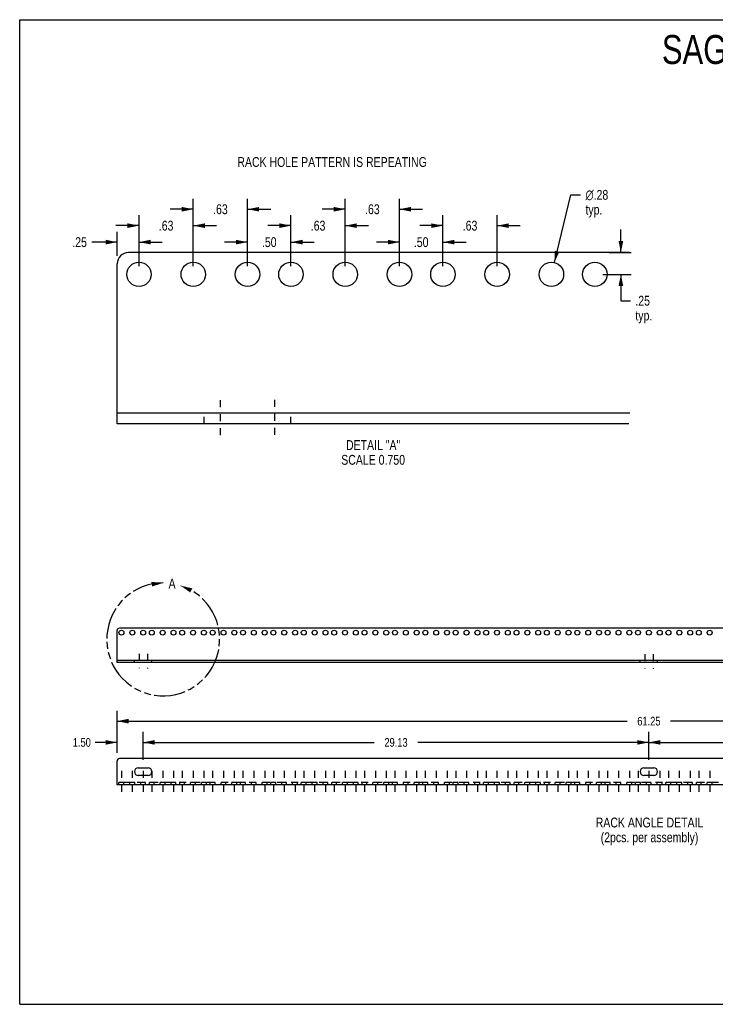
# Model space of a CAD drawing. Header units: inches. Extents: x 0 to 73.3, y 0 to 56.7.
# Tile 1 of 2: x 0 to 40.1, y 0 to 56.7. Entities that reach past the tile are written whole.
import ezdxf

# ---------------------------------------------------------------- set-up
doc = ezdxf.new("R2010")
doc.units = ezdxf.units.IN
doc.header["$LTSCALE"] = 4.033333
doc.header["$MEASUREMENT"] = 0
for name, pattern in [('DASHED', [0.2, 0.1, -0.1]), ('HIDDEN', [0.2, 0.1, -0.1]), ('PHANTOM', [0.8, 0.45, -0.05, 0.1, -0.05, 0.1, -0.05])]:
    doc.linetypes.add(name, pattern=pattern)
doc.layers.get('0').update_dxf_attribs({"linetype": 'CONTINUOUS'})
for name, color, linetype in [('02___PRT_ALL_AXES', 7, 'CONTINUOUS'), ('DEFAULT_2', 8, 'HIDDEN'), ('DEFAULT_3', 7, 'PHANTOM')]:
    doc.layers.add(name, color=color, linetype=linetype)
doc.styles.get("Standard").update_dxf_attribs({"font": 'txt', "width": 0.8})
doc.styles.add('TEXTSTYLE_1', font='gdt', dxfattribs={"width": 0.8})
doc.dimstyles.new('DIMSTYLE_2', dxfattribs={"dimtxt": 0.5, "dimasz": 0.666667, "dimexe": 0.09, "dimexo": 0.07, "dimgap": 0.0375, "dimtad": 0, "dimtih": 1, "dimtoh": 1, "dimzin": 4, "dimdsep": 46, "dimtxsty": 'Standard', "dimblk": '_FILLED', "dimblk1": '_FILLED', "dimblk2": '_FILLED', "dimcen": 0.09, "dimadec": 0, "dimazin": 0, "dimtfac": 1, "dimtofl": 0, "dimtmove": 0, "dimatfit": 3, "dimldrblk": '_FILLED', "dimfxl": 0, "dimtolj": 1, "dimtzin": 4, "dimarcsym": 0})
doc.dimstyles.new('DIMSTYLE_3', dxfattribs={"dimtxt": 0.566667, "dimasz": 0.666667, "dimexe": 0.09, "dimexo": 0.07, "dimgap": 0.0425, "dimtad": 0, "dimtih": 1, "dimtoh": 1, "dimlfac": 0.2, "dimzin": 4, "dimdsep": 46, "dimtxsty": 'Standard', "dimblk": '_FILLED', "dimblk1": '_FILLED', "dimblk2": '_FILLED', "dimcen": 0.09, "dimadec": 0, "dimazin": 0, "dimtfac": 1, "dimtofl": 0, "dimtmove": 0, "dimatfit": 3, "dimldrblk": '_FILLED', "dimfxl": 0, "dimtolj": 1, "dimtzin": 4, "dimarcsym": 0})
doc.dimstyles.new('DIMSTYLE_4', dxfattribs={"dimtxt": 0.566667, "dimasz": 0.666667, "dimexe": 0.09, "dimexo": 0.07, "dimgap": 0.09, "dimtad": 0, "dimtih": 1, "dimtoh": 1, "dimlfac": 0.2, "dimzin": 4, "dimdsep": 46, "dimtxsty": 'Standard', "dimblk": '_FILLED', "dimblk1": '_FILLED', "dimblk2": '_FILLED', "dimcen": 0.09, "dimadec": 0, "dimazin": 0, "dimtfac": 1, "dimtofl": 0, "dimtmove": 0, "dimatfit": 3, "dimldrblk": '_FILLED', "dimfxl": 0, "dimtolj": 1, "dimtzin": 4, "dimarcsym": 0})

# ---------------------------------------------------------------- blocks, each defined once
blk = doc.blocks.new('_FILLED')
at = {"color": 0, "linetype": 'ByBlock'}
blk.add_solid([(0, 0), (-1, 0.2), (-1, -0.2)], dxfattribs=at)
blk = doc.blocks.new('*D4')
at = {"color": 2, "linetype": 'Continuous'}
for p, q in [((36.235, 14.074), (36.235, 15.673)), ((65.36, 14.074), (65.36, 15.673)), ((36.235, 15.073), (49.547, 15.073)), ((65.36, 15.073), (52.047, 15.073))]:
    blk.add_line(p, q, dxfattribs=at)
at = {"color": 2, "linetype": 'Continuous', "xscale": 0.6666666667, "yscale": 0.6666666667, "zscale": 0.6666666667, "rotation": 180}
blk.add_blockref('_FILLED', (36.235, 15.073), dxfattribs=at)
at = {"color": 2, "linetype": 'Continuous', "xscale": 0.6666666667, "yscale": 0.6666666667, "zscale": 0.6666666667}
blk.add_blockref('_FILLED', (65.36, 15.073), dxfattribs=at)
at = {"color": 2, "linetype": 'Continuous', "insert": (50.797, 15.323), "char_height": 0.5, "width": 2, "attachment_point": 2, "line_spacing_factor": 0.9}
blk.add_mtext('29.13', dxfattribs=at)
blk = doc.blocks.new('*D5')
at = {"color": 2, "linetype": 'Continuous'}
for p, q in [((7.11, 14.074), (7.11, 15.673)), ((36.235, 14.074), (36.235, 15.673)), ((7.11, 15.073), (20.422, 15.073)), ((36.235, 15.073), (22.922, 15.073))]:
    blk.add_line(p, q, dxfattribs=at)
at = {"color": 2, "linetype": 'Continuous', "xscale": 0.6666666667, "yscale": 0.6666666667, "zscale": 0.6666666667, "rotation": 180}
blk.add_blockref('_FILLED', (7.11, 15.073), dxfattribs=at)
at = {"color": 2, "linetype": 'Continuous', "xscale": 0.6666666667, "yscale": 0.6666666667, "zscale": 0.6666666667}
blk.add_blockref('_FILLED', (36.235, 15.073), dxfattribs=at)
at = {"color": 2, "linetype": 'Continuous', "insert": (21.672, 15.323), "char_height": 0.5, "width": 2, "attachment_point": 2, "line_spacing_factor": 0.9}
blk.add_mtext('29.13', dxfattribs=at)
blk = doc.blocks.new('*D6')
at = {"color": 2, "linetype": 'Continuous'}
for p, q in [((5.61, 14.476), (5.61, 15.673)), ((7.11, 14.074), (7.11, 15.673)), ((5.61, 15.073), (4.348, 15.073)), ((7.11, 15.073), (8.443, 15.073))]:
    blk.add_line(p, q, dxfattribs=at)
at = {"color": 2, "linetype": 'Continuous', "xscale": 0.6666666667, "yscale": 0.6666666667, "zscale": 0.6666666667}
blk.add_blockref('_FILLED', (5.61, 15.073), dxfattribs=at)
at = {"color": 2, "linetype": 'Continuous', "xscale": 0.6666666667, "yscale": 0.6666666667, "zscale": 0.6666666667, "rotation": 180}
blk.add_blockref('_FILLED', (7.11, 15.073), dxfattribs=at)
at = {"color": 2, "linetype": 'Continuous', "insert": (4.098, 15.323), "char_height": 0.5, "width": 1.6, "attachment_point": 3, "line_spacing_factor": 0.9}
blk.add_mtext('1.50', dxfattribs=at)
blk = doc.blocks.new('*D7')
at = {"color": 2, "linetype": 'Continuous'}
for p, q in [((5.61, 14.476), (5.61, 16.896)), ((66.86, 14.476), (66.86, 16.896)), ((5.61, 16.296), (34.985, 16.296)), ((66.86, 16.296), (37.485, 16.296))]:
    blk.add_line(p, q, dxfattribs=at)
at = {"color": 2, "linetype": 'Continuous', "xscale": 0.6666666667, "yscale": 0.6666666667, "zscale": 0.6666666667, "rotation": 180}
blk.add_blockref('_FILLED', (5.61, 16.296), dxfattribs=at)
at = {"color": 2, "linetype": 'Continuous', "xscale": 0.6666666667, "yscale": 0.6666666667, "zscale": 0.6666666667}
blk.add_blockref('_FILLED', (66.86, 16.296), dxfattribs=at)
at = {"color": 2, "linetype": 'Continuous', "insert": (36.235, 16.546), "char_height": 0.5, "width": 2, "attachment_point": 2, "line_spacing_factor": 0.9}
blk.add_mtext('61.25', dxfattribs=at)
blk = doc.blocks.new('*D8')
at = {"color": 2, "linetype": 'Continuous'}
for p, q in [((5.622, 43.078), (5.622, 44.465)), ((6.872, 42.478), (6.872, 44.465)), ((5.622, 43.865), (4.155, 43.865)), ((6.872, 43.865), (8.206, 43.865))]:
    blk.add_line(p, q, dxfattribs=at)
at = {"color": 2, "linetype": 'Continuous', "xscale": 0.6666666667, "yscale": 0.6666666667, "zscale": 0.6666666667}
blk.add_blockref('_FILLED', (5.622, 43.865), dxfattribs=at)
at = {"color": 2, "linetype": 'Continuous', "xscale": 0.6666666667, "yscale": 0.6666666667, "zscale": 0.6666666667, "rotation": 180}
blk.add_blockref('_FILLED', (6.872, 43.865), dxfattribs=at)
at = {"color": 2, "linetype": 'Continuous', "insert": (3.872, 44.148), "char_height": 0.5667, "width": 1.36, "attachment_point": 3, "line_spacing_factor": 0.9}
blk.add_mtext('.25', dxfattribs=at)
blk = doc.blocks.new('*D9')
at = {"color": 2, "linetype": 'Continuous'}
for p, q in [((6.872, 42.478), (6.872, 45.413)), ((9.997, 42.478), (9.997, 45.413)), ((6.872, 44.813), (5.539, 44.813)), ((9.997, 44.813), (11.331, 44.813))]:
    blk.add_line(p, q, dxfattribs=at)
at = {"color": 2, "linetype": 'Continuous', "xscale": 0.6666666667, "yscale": 0.6666666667, "zscale": 0.6666666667}
blk.add_blockref('_FILLED', (6.872, 44.813), dxfattribs=at)
at = {"color": 2, "linetype": 'Continuous', "xscale": 0.6666666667, "yscale": 0.6666666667, "zscale": 0.6666666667, "rotation": 180}
blk.add_blockref('_FILLED', (9.997, 44.813), dxfattribs=at)
at = {"color": 2, "linetype": 'Continuous', "insert": (8.435, 45.097), "char_height": 0.5667, "width": 1.36, "attachment_point": 2, "line_spacing_factor": 0.9}
blk.add_mtext('.63', dxfattribs=at)
blk = doc.blocks.new('*D10')
at = {"color": 2, "linetype": 'Continuous'}
for p, q in [((9.997, 42.478), (9.997, 46.358)), ((13.122, 42.478), (13.122, 46.358)), ((9.997, 45.758), (8.664, 45.758)), ((13.122, 45.758), (14.456, 45.758))]:
    blk.add_line(p, q, dxfattribs=at)
at = {"color": 2, "linetype": 'Continuous', "xscale": 0.6666666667, "yscale": 0.6666666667, "zscale": 0.6666666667}
blk.add_blockref('_FILLED', (9.997, 45.758), dxfattribs=at)
at = {"color": 2, "linetype": 'Continuous', "xscale": 0.6666666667, "yscale": 0.6666666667, "zscale": 0.6666666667, "rotation": 180}
blk.add_blockref('_FILLED', (13.122, 45.758), dxfattribs=at)
at = {"color": 2, "linetype": 'Continuous', "insert": (11.56, 46.041), "char_height": 0.5667, "width": 1.36, "attachment_point": 2, "line_spacing_factor": 0.9}
blk.add_mtext('.63', dxfattribs=at)
blk = doc.blocks.new('*D11')
at = {"color": 2, "linetype": 'Continuous'}
for p, q in [((13.122, 42.478), (13.122, 44.465)), ((15.622, 42.478), (15.622, 44.465)), ((13.122, 43.865), (11.789, 43.865)), ((15.622, 43.865), (16.956, 43.865))]:
    blk.add_line(p, q, dxfattribs=at)
at = {"color": 2, "linetype": 'Continuous', "xscale": 0.6666666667, "yscale": 0.6666666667, "zscale": 0.6666666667}
blk.add_blockref('_FILLED', (13.122, 43.865), dxfattribs=at)
at = {"color": 2, "linetype": 'Continuous', "xscale": 0.6666666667, "yscale": 0.6666666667, "zscale": 0.6666666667, "rotation": 180}
blk.add_blockref('_FILLED', (15.622, 43.865), dxfattribs=at)
at = {"color": 2, "linetype": 'Continuous', "insert": (14.372, 44.148), "char_height": 0.5667, "width": 1.36, "attachment_point": 2, "line_spacing_factor": 0.9}
blk.add_mtext('.50', dxfattribs=at)
blk = doc.blocks.new('*D12')
at = {"color": 2, "linetype": 'Continuous'}
for p, q in [((15.622, 42.478), (15.622, 45.413)), ((18.747, 42.478), (18.747, 45.413)), ((15.622, 44.813), (14.289, 44.813)), ((18.747, 44.813), (20.081, 44.813))]:
    blk.add_line(p, q, dxfattribs=at)
at = {"color": 2, "linetype": 'Continuous', "xscale": 0.6666666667, "yscale": 0.6666666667, "zscale": 0.6666666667}
blk.add_blockref('_FILLED', (15.622, 44.813), dxfattribs=at)
at = {"color": 2, "linetype": 'Continuous', "xscale": 0.6666666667, "yscale": 0.6666666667, "zscale": 0.6666666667, "rotation": 180}
blk.add_blockref('_FILLED', (18.747, 44.813), dxfattribs=at)
at = {"color": 2, "linetype": 'Continuous', "insert": (17.185, 45.097), "char_height": 0.5667, "width": 1.36, "attachment_point": 2, "line_spacing_factor": 0.9}
blk.add_mtext('.63', dxfattribs=at)
blk = doc.blocks.new('*D13')
at = {"color": 2, "linetype": 'Continuous'}
for p, q in [((18.747, 42.478), (18.747, 46.358)), ((21.872, 42.478), (21.872, 46.358)), ((18.747, 45.758), (17.414, 45.758)), ((21.872, 45.758), (23.206, 45.758))]:
    blk.add_line(p, q, dxfattribs=at)
at = {"color": 2, "linetype": 'Continuous', "xscale": 0.6666666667, "yscale": 0.6666666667, "zscale": 0.6666666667}
blk.add_blockref('_FILLED', (18.747, 45.758), dxfattribs=at)
at = {"color": 2, "linetype": 'Continuous', "xscale": 0.6666666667, "yscale": 0.6666666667, "zscale": 0.6666666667, "rotation": 180}
blk.add_blockref('_FILLED', (21.872, 45.758), dxfattribs=at)
at = {"color": 2, "linetype": 'Continuous', "insert": (20.31, 46.041), "char_height": 0.5667, "width": 1.36, "attachment_point": 2, "line_spacing_factor": 0.9}
blk.add_mtext('.63', dxfattribs=at)
blk = doc.blocks.new('*D14')
at = {"color": 2, "linetype": 'Continuous'}
for p, q in [((21.872, 42.478), (21.872, 44.465)), ((24.372, 42.478), (24.372, 44.465)), ((21.872, 43.865), (20.539, 43.865)), ((24.372, 43.865), (25.706, 43.865))]:
    blk.add_line(p, q, dxfattribs=at)
at = {"color": 2, "linetype": 'Continuous', "xscale": 0.6666666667, "yscale": 0.6666666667, "zscale": 0.6666666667}
blk.add_blockref('_FILLED', (21.872, 43.865), dxfattribs=at)
at = {"color": 2, "linetype": 'Continuous', "xscale": 0.6666666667, "yscale": 0.6666666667, "zscale": 0.6666666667, "rotation": 180}
blk.add_blockref('_FILLED', (24.372, 43.865), dxfattribs=at)
at = {"color": 2, "linetype": 'Continuous', "insert": (23.122, 44.148), "char_height": 0.5667, "width": 1.36, "attachment_point": 2, "line_spacing_factor": 0.9}
blk.add_mtext('.50', dxfattribs=at)
blk = doc.blocks.new('*D15')
at = {"color": 2, "linetype": 'Continuous'}
for p, q in [((24.372, 42.478), (24.372, 45.413)), ((27.497, 42.478), (27.497, 45.413)), ((24.372, 44.813), (23.039, 44.813)), ((27.497, 44.813), (28.831, 44.813))]:
    blk.add_line(p, q, dxfattribs=at)
at = {"color": 2, "linetype": 'Continuous', "xscale": 0.6666666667, "yscale": 0.6666666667, "zscale": 0.6666666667}
blk.add_blockref('_FILLED', (24.372, 44.813), dxfattribs=at)
at = {"color": 2, "linetype": 'Continuous', "xscale": 0.6666666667, "yscale": 0.6666666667, "zscale": 0.6666666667, "rotation": 180}
blk.add_blockref('_FILLED', (27.497, 44.813), dxfattribs=at)
at = {"color": 2, "linetype": 'Continuous', "insert": (25.935, 45.097), "char_height": 0.5667, "width": 1.36, "attachment_point": 2, "line_spacing_factor": 0.9}
blk.add_mtext('.63', dxfattribs=at)
blk = doc.blocks.new('*D16')
at = {"color": 2, "linetype": 'Continuous'}
for p, q in [((34.622, 43.261), (34.622, 44.594)), ((33.945, 43.261), (35.222, 43.261)), ((33.589, 42.011), (35.222, 42.011)), ((34.622, 42.011), (34.622, 40.493)), ((34.622, 40.493), (35.172, 40.493))]:
    blk.add_line(p, q, dxfattribs=at)
at = {"color": 2, "linetype": 'Continuous', "xscale": 0.6666666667, "yscale": 0.6666666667, "zscale": 0.6666666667}
for p, rotation in [((34.622, 43.261), 270), ((34.622, 42.011), 90)]:
    blk.add_blockref('_FILLED', p, dxfattribs=dict(at, rotation=rotation))
at = {"color": 2, "linetype": 'Continuous', "insert": (35.455, 40.776), "char_height": 0.5667, "width": 1.81333, "attachment_point": 1, "line_spacing_factor": 0.9}
blk.add_mtext('.25\\Ptyp.', dxfattribs=at)
blk = doc.blocks.new('*D17')
at = {"color": 2, "linetype": 'Continuous'}
for p, q in [((30.79, 42.693), (31.749, 46.585)), ((31.749, 46.585), (32.299, 46.585))]:
    blk.add_line(p, q, dxfattribs=at)
at = {"color": 2, "linetype": 'Continuous', "xscale": 0.6666666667, "yscale": 0.6666666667, "zscale": 0.6666666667, "rotation": 256.1674673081}
blk.add_blockref('_FILLED', (30.79, 42.693), dxfattribs=at)
at = {"color": 2, "linetype": 'Continuous', "insert": (32.582, 46.869), "char_height": 0.56667, "width": 2.11556, "attachment_point": 1, "line_spacing_factor": 0.9, "style": 'TEXTSTYLE_1'}
blk.add_mtext('{\\Fgdt;n}\\Ftxt;.28\\Ptyp.', dxfattribs=at)

msp = doc.modelspace()

# ---------------------------------------------------------------- linework, layer by layer
at = {"color": 7, "linetype": 'Continuous'}
for p, q in [((0, 0), (0, 56.667)), ((0, 56.667), (73.333, 56.667)), ((35.11, 43.261), (6.272, 43.261)), ((5.622, 33.416), (5.622, 42.611)), ((5.622, 34.041), (35.129, 34.041)), ((66.735, 21.642), (5.74, 21.642)), ((5.61, 19.673), (5.61, 21.512)), ((5.61, 19.798), (66.86, 19.798)), ((0, 0), (73.333, 0))]:
    msp.add_line(p, q, dxfattribs=at)
at = {"color": 2, "linetype": 'DASHED'}
for p, q in [((11.547, 34.774), (11.547, 32.748)), ((14.677, 34.789), (14.677, 32.763)), ((6.877, 20.174), (6.877, 19.345)), ((7.356, 20.165), (7.356, 19.335)), ((36.004, 20.152), (36.004, 19.323)), ((36.483, 20.143), (36.483, 19.314))]:
    msp.add_line(p, q, dxfattribs=at)
at = {"color": 3, "linetype": 'Continuous'}
for p, q in [((35.081, 33.416), (5.622, 33.416)), ((66.86, 19.673), (5.61, 19.673)), ((5.61, 12.639), (5.61, 14.009)), ((66.73, 14.139), (5.74, 14.139)), ((66.86, 12.639), (5.61, 12.639))]:
    msp.add_line(p, q, dxfattribs=at)
at = {"color": 7, "linetype": 'Continuous'}
for centre, radius in [((6.272, 42.611), 0.65), ((5.74, 21.512), 0.13)]:
    msp.add_arc(centre, radius, 90, 180, dxfattribs=at)
at = {"color": 3, "linetype": 'Continuous'}
msp.add_arc((5.74, 14.009), 0.13, 90, 180, dxfattribs=at)
at = {"layer": '02___PRT_ALL_AXES', "color": 8, "linetype": 'HIDDEN'}
for p, q in [((10.622, 33.416), (10.622, 34.041)), ((10.622, 34.041), (15.622, 34.041)), ((15.622, 33.416), (15.622, 34.041)), ((15.622, 33.416), (10.622, 33.416)), ((6.61, 19.673), (6.61, 19.798)), ((6.61, 19.798), (7.61, 19.798)), ((7.61, 19.673), (6.61, 19.673)), ((7.61, 19.673), (7.61, 19.798)), ((35.735, 19.673), (35.735, 19.798)), ((35.735, 19.798), (36.735, 19.798)), ((36.735, 19.673), (35.735, 19.673)), ((36.735, 19.673), (36.735, 19.798)), ((5.719, 12.639), (5.719, 12.764)), ((6, 12.764), (5.719, 12.764)), ((6, 12.639), (5.719, 12.639)), ((6, 12.639), (6, 12.764)), ((6.344, 12.639), (6.344, 12.764)), ((6.625, 12.764), (6.344, 12.764)), ((6.625, 12.639), (6.344, 12.639)), ((6.625, 12.639), (6.625, 12.764)), ((6.969, 12.639), (6.969, 12.764)), ((7.25, 12.764), (6.969, 12.764)), ((7.25, 12.639), (6.969, 12.639)), ((7.25, 12.639), (7.25, 12.764)), ((7.469, 12.639), (7.469, 12.764)), ((7.75, 12.764), (7.469, 12.764)), ((7.75, 12.639), (7.469, 12.639)), ((7.75, 12.639), (7.75, 12.764)), ((8.094, 12.639), (8.094, 12.764)), ((8.375, 12.764), (8.094, 12.764)), ((8.375, 12.639), (8.094, 12.639)), ((8.375, 12.639), (8.375, 12.764)), ((8.719, 12.639), (8.719, 12.764)), ((9, 12.764), (8.719, 12.764)), ((9, 12.639), (8.719, 12.639)), ((9, 12.639), (9, 12.764)), ((9.219, 12.639), (9.219, 12.764)), ((9.5, 12.764), (9.219, 12.764)), ((9.5, 12.639), (9.219, 12.639)), ((9.5, 12.639), (9.5, 12.764)), ((9.844, 12.639), (9.844, 12.764)), ((10.125, 12.764), (9.844, 12.764)), ((10.125, 12.639), (9.844, 12.639)), ((10.125, 12.639), (10.125, 12.764)), ((10.469, 12.639), (10.469, 12.764)), ((10.75, 12.764), (10.469, 12.764)), ((10.75, 12.639), (10.469, 12.639)), ((10.75, 12.639), (10.75, 12.764)), ((10.969, 12.639), (10.969, 12.764)), ((11.25, 12.764), (10.969, 12.764)), ((11.25, 12.639), (10.969, 12.639)), ((11.25, 12.639), (11.25, 12.764)), ((11.594, 12.639), (11.594, 12.764)), ((11.875, 12.764), (11.594, 12.764)), ((11.875, 12.639), (11.594, 12.639)), ((11.875, 12.639), (11.875, 12.764)), ((12.219, 12.639), (12.219, 12.764)), ((12.5, 12.764), (12.219, 12.764)), ((12.5, 12.639), (12.219, 12.639)), ((12.5, 12.639), (12.5, 12.764)), ((12.719, 12.639), (12.719, 12.764)), ((13, 12.764), (12.719, 12.764)), ((13, 12.639), (12.719, 12.639)), ((13, 12.639), (13, 12.764)), ((13.344, 12.639), (13.344, 12.764)), ((13.625, 12.764), (13.344, 12.764)), ((13.625, 12.639), (13.344, 12.639)), ((13.625, 12.639), (13.625, 12.764)), ((13.969, 12.639), (13.969, 12.764)), ((14.25, 12.764), (13.969, 12.764)), ((14.25, 12.639), (13.969, 12.639)), ((14.25, 12.639), (14.25, 12.764)), ((14.469, 12.639), (14.469, 12.764)), ((14.75, 12.764), (14.469, 12.764)), ((14.75, 12.639), (14.469, 12.639)), ((14.75, 12.639), (14.75, 12.764)), ((15.094, 12.639), (15.094, 12.764)), ((15.375, 12.764), (15.094, 12.764)), ((15.375, 12.639), (15.094, 12.639)), ((15.375, 12.639), (15.375, 12.764)), ((15.719, 12.639), (15.719, 12.764)), ((16, 12.764), (15.719, 12.764)), ((16, 12.639), (15.719, 12.639)), ((16, 12.639), (16, 12.764)), ((16.219, 12.639), (16.219, 12.764)), ((16.5, 12.764), (16.219, 12.764)), ((16.5, 12.639), (16.219, 12.639)), ((16.5, 12.639), (16.5, 12.764)), ((16.844, 12.639), (16.844, 12.764)), ((17.125, 12.764), (16.844, 12.764)), ((17.125, 12.639), (16.844, 12.639)), ((17.125, 12.639), (17.125, 12.764)), ((17.469, 12.639), (17.469, 12.764)), ((17.75, 12.764), (17.469, 12.764)), ((17.75, 12.639), (17.469, 12.639)), ((17.75, 12.639), (17.75, 12.764)), ((17.969, 12.639), (17.969, 12.764)), ((18.25, 12.764), (17.969, 12.764)), ((18.25, 12.639), (17.969, 12.639)), ((18.25, 12.639), (18.25, 12.764)), ((18.594, 12.639), (18.594, 12.764)), ((18.875, 12.764), (18.594, 12.764)), ((18.875, 12.639), (18.594, 12.639)), ((18.875, 12.639), (18.875, 12.764)), ((19.219, 12.639), (19.219, 12.764)), ((19.5, 12.764), (19.219, 12.764)), ((19.5, 12.639), (19.219, 12.639)), ((19.5, 12.639), (19.5, 12.764)), ((19.719, 12.639), (19.719, 12.764)), ((20, 12.764), (19.719, 12.764)), ((20, 12.639), (19.719, 12.639)), ((20, 12.639), (20, 12.764)), ((20.344, 12.639), (20.344, 12.764)), ((20.625, 12.764), (20.344, 12.764)), ((20.625, 12.639), (20.344, 12.639)), ((20.625, 12.639), (20.625, 12.764)), ((20.969, 12.639), (20.969, 12.764)), ((21.25, 12.764), (20.969, 12.764)), ((21.25, 12.639), (20.969, 12.639)), ((21.25, 12.639), (21.25, 12.764)), ((21.469, 12.639), (21.469, 12.764)), ((21.75, 12.764), (21.469, 12.764)), ((21.75, 12.639), (21.469, 12.639)), ((21.75, 12.639), (21.75, 12.764)), ((22.094, 12.639), (22.094, 12.764)), ((22.375, 12.764), (22.094, 12.764)), ((22.375, 12.639), (22.094, 12.639)), ((22.375, 12.639), (22.375, 12.764)), ((22.719, 12.639), (22.719, 12.764)), ((23, 12.764), (22.719, 12.764)), ((23, 12.639), (22.719, 12.639)), ((23, 12.639), (23, 12.764)), ((23.219, 12.639), (23.219, 12.764)), ((23.5, 12.764), (23.219, 12.764)), ((23.5, 12.639), (23.219, 12.639)), ((23.5, 12.639), (23.5, 12.764)), ((23.844, 12.639), (23.844, 12.764)), ((24.125, 12.764), (23.844, 12.764)), ((24.125, 12.639), (23.844, 12.639)), ((24.125, 12.639), (24.125, 12.764)), ((24.469, 12.639), (24.469, 12.764)), ((24.75, 12.764), (24.469, 12.764)), ((24.75, 12.639), (24.469, 12.639)), ((24.75, 12.639), (24.75, 12.764)), ((24.969, 12.639), (24.969, 12.764)), ((25.25, 12.764), (24.969, 12.764)), ((25.25, 12.639), (24.969, 12.639)), ((25.25, 12.639), (25.25, 12.764)), ((25.594, 12.639), (25.594, 12.764)), ((25.875, 12.764), (25.594, 12.764)), ((25.875, 12.639), (25.594, 12.639)), ((25.875, 12.639), (25.875, 12.764)), ((26.219, 12.639), (26.219, 12.764)), ((26.5, 12.764), (26.219, 12.764)), ((26.5, 12.639), (26.219, 12.639)), ((26.5, 12.639), (26.5, 12.764)), ((26.719, 12.639), (26.719, 12.764)), ((27, 12.764), (26.719, 12.764)), ((27, 12.639), (26.719, 12.639)), ((27, 12.639), (27, 12.764)), ((27.344, 12.639), (27.344, 12.764)), ((27.625, 12.764), (27.344, 12.764)), ((27.625, 12.639), (27.344, 12.639)), ((27.625, 12.639), (27.625, 12.764)), ((27.969, 12.639), (27.969, 12.764)), ((28.25, 12.764), (27.969, 12.764)), ((28.25, 12.639), (27.969, 12.639)), ((28.25, 12.639), (28.25, 12.764)), ((28.469, 12.639), (28.469, 12.764)), ((28.75, 12.764), (28.469, 12.764)), ((28.75, 12.639), (28.469, 12.639)), ((28.75, 12.639), (28.75, 12.764)), ((29.094, 12.639), (29.094, 12.764)), ((29.375, 12.764), (29.094, 12.764)), ((29.375, 12.639), (29.094, 12.639)), ((29.375, 12.639), (29.375, 12.764)), ((29.719, 12.639), (29.719, 12.764)), ((30, 12.764), (29.719, 12.764)), ((30, 12.639), (29.719, 12.639)), ((30, 12.639), (30, 12.764)), ((30.219, 12.639), (30.219, 12.764)), ((30.5, 12.764), (30.219, 12.764)), ((30.5, 12.639), (30.219, 12.639)), ((30.5, 12.639), (30.5, 12.764)), ((30.844, 12.639), (30.844, 12.764)), ((31.125, 12.764), (30.844, 12.764)), ((31.125, 12.639), (30.844, 12.639)), ((31.125, 12.639), (31.125, 12.764)), ((31.469, 12.639), (31.469, 12.764)), ((31.75, 12.764), (31.469, 12.764)), ((31.75, 12.639), (31.469, 12.639)), ((31.75, 12.639), (31.75, 12.764)), ((31.969, 12.639), (31.969, 12.764)), ((32.25, 12.764), (31.969, 12.764)), ((32.25, 12.639), (31.969, 12.639)), ((32.25, 12.639), (32.25, 12.764)), ((32.594, 12.639), (32.594, 12.764)), ((32.875, 12.764), (32.594, 12.764)), ((32.875, 12.639), (32.594, 12.639)), ((32.875, 12.639), (32.875, 12.764)), ((33.219, 12.639), (33.219, 12.764)), ((33.5, 12.764), (33.219, 12.764)), ((33.5, 12.639), (33.219, 12.639)), ((33.5, 12.639), (33.5, 12.764)), ((33.719, 12.639), (33.719, 12.764)), ((34, 12.764), (33.719, 12.764)), ((34, 12.639), (33.719, 12.639)), ((34, 12.639), (34, 12.764)), ((34.344, 12.639), (34.344, 12.764)), ((34.625, 12.764), (34.344, 12.764)), ((34.625, 12.639), (34.344, 12.639)), ((34.625, 12.639), (34.625, 12.764)), ((34.969, 12.639), (34.969, 12.764)), ((35.25, 12.764), (34.969, 12.764)), ((35.25, 12.639), (34.969, 12.639)), ((35.25, 12.639), (35.25, 12.764)), ((35.469, 12.639), (35.469, 12.764)), ((35.75, 12.764), (35.469, 12.764)), ((35.75, 12.639), (35.469, 12.639)), ((35.75, 12.639), (35.75, 12.764)), ((36.094, 12.639), (36.094, 12.764)), ((36.375, 12.764), (36.094, 12.764)), ((36.375, 12.639), (36.094, 12.639)), ((36.375, 12.639), (36.375, 12.764)), ((37, 12.764), (36.719, 12.764)), ((36.719, 12.639), (36.719, 12.764)), ((37, 12.639), (36.719, 12.639)), ((37, 12.639), (37, 12.764)), ((37.5, 12.764), (37.219, 12.764)), ((37.219, 12.639), (37.219, 12.764)), ((37.5, 12.639), (37.219, 12.639)), ((37.5, 12.639), (37.5, 12.764)), ((38.125, 12.764), (37.844, 12.764)), ((37.844, 12.639), (37.844, 12.764)), ((38.125, 12.639), (37.844, 12.639)), ((38.125, 12.639), (38.125, 12.764)), ((38.75, 12.764), (38.469, 12.764)), ((38.469, 12.639), (38.469, 12.764)), ((38.75, 12.639), (38.469, 12.639)), ((38.75, 12.639), (38.75, 12.764)), ((39.25, 12.764), (38.969, 12.764)), ((38.969, 12.639), (38.969, 12.764)), ((39.25, 12.639), (38.969, 12.639)), ((39.25, 12.639), (39.25, 12.764)), ((39.875, 12.764), (39.594, 12.764)), ((39.594, 12.639), (39.594, 12.764)), ((39.875, 12.639), (39.594, 12.639)), ((39.875, 12.639), (39.875, 12.764))]:
    msp.add_line(p, q, dxfattribs=at)
at = {"layer": '02___PRT_ALL_AXES', "color": 3, "linetype": 'Continuous'}
for p, q in [((6.828, 13.607), (7.391, 13.607)), ((35.953, 13.607), (36.516, 13.607)), ((7.391, 13.17), (6.828, 13.17)), ((36.516, 13.17), (35.953, 13.17))]:
    msp.add_line(p, q, dxfattribs=at)
at = {"layer": '02___PRT_ALL_AXES', "color": 2, "linetype": 'DASHED'}
for p, q in [((5.86, 13.431), (5.86, 11.972)), ((6.485, 13.431), (6.485, 11.972)), ((7.11, 13.431), (7.11, 11.972)), ((7.61, 13.431), (7.61, 11.972)), ((8.235, 13.431), (8.235, 11.972)), ((8.86, 13.431), (8.86, 11.972)), ((9.36, 13.431), (9.36, 11.972)), ((9.985, 13.431), (9.985, 11.972)), ((10.61, 13.431), (10.61, 11.972)), ((11.11, 13.431), (11.11, 11.972)), ((11.735, 13.431), (11.735, 11.972)), ((12.36, 13.431), (12.36, 11.972)), ((12.86, 13.431), (12.86, 11.972)), ((13.485, 13.431), (13.485, 11.972)), ((14.11, 13.431), (14.11, 11.972)), ((14.61, 13.431), (14.61, 11.972)), ((15.235, 13.431), (15.235, 11.972)), ((15.86, 13.431), (15.86, 11.972)), ((16.36, 13.431), (16.36, 11.972)), ((16.985, 13.431), (16.985, 11.972)), ((17.61, 13.431), (17.61, 11.972)), ((18.11, 13.431), (18.11, 11.972)), ((18.735, 13.431), (18.735, 11.972)), ((19.36, 13.431), (19.36, 11.972)), ((19.86, 13.431), (19.86, 11.972)), ((20.485, 13.431), (20.485, 11.972)), ((21.11, 13.431), (21.11, 11.972)), ((21.61, 13.431), (21.61, 11.972)), ((22.235, 13.431), (22.235, 11.972)), ((22.86, 13.431), (22.86, 11.972)), ((23.36, 13.431), (23.36, 11.972)), ((23.985, 13.431), (23.985, 11.972)), ((24.61, 13.431), (24.61, 11.972)), ((25.11, 13.431), (25.11, 11.972)), ((25.735, 13.431), (25.735, 11.972)), ((26.36, 13.431), (26.36, 11.972)), ((26.86, 13.431), (26.86, 11.972)), ((27.485, 13.431), (27.485, 11.972)), ((28.11, 13.431), (28.11, 11.972)), ((28.61, 13.431), (28.61, 11.972)), ((29.235, 13.431), (29.235, 11.972)), ((29.86, 13.431), (29.86, 11.972)), ((30.36, 13.431), (30.36, 11.972)), ((30.985, 13.431), (30.985, 11.972)), ((31.61, 13.431), (31.61, 11.972)), ((32.11, 13.431), (32.11, 11.972)), ((32.735, 13.431), (32.735, 11.972)), ((33.36, 13.431), (33.36, 11.972)), ((33.86, 13.431), (33.86, 11.972)), ((34.485, 13.431), (34.485, 11.972)), ((35.11, 13.431), (35.11, 11.972)), ((35.61, 13.431), (35.61, 11.972)), ((36.235, 13.431), (36.235, 11.972)), ((36.86, 13.431), (36.86, 11.972)), ((37.36, 13.431), (37.36, 11.972)), ((37.985, 13.431), (37.985, 11.972)), ((38.61, 13.431), (38.61, 11.972)), ((39.11, 13.431), (39.11, 11.972)), ((39.735, 13.431), (39.735, 11.972))]:
    msp.add_line(p, q, dxfattribs=at)
at = {"layer": '02___PRT_ALL_AXES', "color": 7, "linetype": 'Continuous'}
for centre, radius in [((6.872, 42.011), 0.703), ((9.997, 42.011), 0.703), ((13.122, 42.011), 0.703), ((15.622, 42.011), 0.703), ((18.747, 42.011), 0.703), ((21.872, 42.011), 0.703), ((24.372, 42.011), 0.703), ((27.497, 42.011), 0.703), ((30.622, 42.011), 0.703), ((33.122, 42.011), 0.703), ((5.86, 21.392), 0.141), ((6.485, 21.392), 0.141), ((7.11, 21.392), 0.141), ((7.61, 21.392), 0.141), ((8.235, 21.392), 0.141), ((8.86, 21.392), 0.141), ((9.36, 21.392), 0.141), ((9.985, 21.392), 0.141), ((10.61, 21.392), 0.141), ((11.11, 21.392), 0.141), ((11.735, 21.392), 0.141), ((12.36, 21.392), 0.141), ((12.86, 21.392), 0.141), ((13.485, 21.392), 0.141), ((14.11, 21.392), 0.141), ((14.61, 21.392), 0.141), ((15.235, 21.392), 0.141), ((15.86, 21.392), 0.141), ((16.36, 21.392), 0.141), ((16.985, 21.392), 0.141), ((17.61, 21.392), 0.141), ((18.11, 21.392), 0.141), ((18.735, 21.392), 0.141), ((19.36, 21.392), 0.141), ((19.86, 21.392), 0.141), ((20.485, 21.392), 0.141), ((21.11, 21.392), 0.141), ((21.61, 21.392), 0.141), ((22.235, 21.392), 0.141), ((22.86, 21.392), 0.141), ((23.36, 21.392), 0.141), ((23.985, 21.392), 0.141), ((24.61, 21.392), 0.141), ((25.11, 21.392), 0.141), ((25.735, 21.392), 0.141), ((26.36, 21.392), 0.141), ((26.86, 21.392), 0.141), ((27.485, 21.392), 0.141), ((28.11, 21.392), 0.141), ((28.61, 21.392), 0.141), ((29.235, 21.392), 0.141), ((29.86, 21.392), 0.141), ((30.36, 21.392), 0.141), ((30.985, 21.392), 0.141), ((31.61, 21.392), 0.141), ((32.11, 21.392), 0.141), ((32.735, 21.392), 0.141), ((33.36, 21.392), 0.141), ((33.86, 21.392), 0.141), ((34.485, 21.392), 0.141), ((35.11, 21.392), 0.141), ((35.61, 21.392), 0.141), ((36.235, 21.392), 0.141), ((36.86, 21.392), 0.141), ((37.36, 21.392), 0.141), ((37.985, 21.392), 0.141), ((38.61, 21.392), 0.141), ((39.11, 21.392), 0.141), ((39.735, 21.392), 0.141)]:
    msp.add_circle(centre, radius, dxfattribs=at)
at = {"layer": '02___PRT_ALL_AXES', "color": 3, "linetype": 'Continuous'}
for centre, start, end in [((6.828, 13.389), 90, 270), ((7.391, 13.389), 270, 90), ((35.953, 13.389), 90, 270), ((36.516, 13.389), 270, 90)]:
    msp.add_arc(centre, 0.218, start, end, dxfattribs=at)
at = {"layer": 'DEFAULT_2', "color": 8, "linetype": 'HIDDEN'}
msp.add_line((66.86, 12.764), (5.61, 12.764), dxfattribs=at)
at = {"layer": 'DEFAULT_3', "color": 2, "linetype": 'PHANTOM'}
msp.add_arc((8.268, 21), 3.25, 90.0413, 71.9756, dxfattribs=at)
msp.add_arc((8.268, 21), 3.25, 90.0413, 71.9756, dxfattribs=at)
for points in [[(8.266, 24.25), (7.631, 24.051), (7.577, 24.312)], [(8.266, 24.25), (7.631, 24.051), (7.577, 24.312)], [(9.274, 24.091), (9.816, 23.705), (9.949, 23.937)], [(9.274, 24.091), (9.816, 23.705), (9.949, 23.937)]]:
    msp.add_solid(points, dxfattribs=at)

# ---------------------------------------------------------------- texts
at = {"color": 2, "linetype": 'Continuous', "attachment_point": 2, "line_spacing_factor": 0.9}
for s, insert, char_height, width in [('SAGINAW CONTROL & ENGINEERING\\PSCE-72RP24F5', (53.132, 55.784), 1.66667, 38.66667), ('RACK HOLE PATTERN IS REPEATING', (17.992, 48.759), 0.56667, 13.6), ('DETAIL "A"\\PSCALE 0.750', (20.355, 32.469), 0.56667, 4.98667), ('A', (8.776, 24.494), 0.567, 0.45333), ('RACK ANGLE DETAIL\\P(2pcs. per assembly)', (36.272, 10.746), 0.56667, 9.06667)]:
    msp.add_mtext(s, dxfattribs=dict(at, insert=insert, char_height=char_height, width=width))

# ---------------------------------------------------------------- dimensions: what is measured, and where the dimension line sits
at = {"color": 2, "linetype": 'Continuous'}
dim = msp.add_diameter_dim_2p(p1=(30.79, 42.693), p2=(30.454, 41.329), text='<>\\Ptyp.', dimstyle='DIMSTYLE_4', dxfattribs=at)
dim.commit()
dim.dimension.update_dxf_attribs({"geometry": '*D17', "text_midpoint": (33.64, 46.16), "dimtype": 163})
for base, p1, p2, dimstyle, picture, middle in [((13.122432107, 45.757873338), (9.997432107, 42.407535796), (13.122432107, 42.407535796), 'DIMSTYLE_3', '*D10', (11.559932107, 45.757873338)), ((9.997432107, 44.813170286), (6.872432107, 42.407535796), (9.997432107, 42.407535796), 'DIMSTYLE_3', '*D9', (8.434932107, 44.813170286)), ((18.747432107, 44.813170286), (15.622432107, 42.407535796), (18.747432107, 42.407535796), 'DIMSTYLE_3', '*D12', (17.184932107, 44.813170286)), ((6.872, 43.865), (5.622, 43.008), (6.872, 42.408), 'DIMSTYLE_3', '*D8', (3.192, 43.865)), ((24.372, 43.865), (21.872, 42.408), (24.372, 42.408), 'DIMSTYLE_3', '*D14', (23.122, 43.865)), ((66.86, 16.296), (5.61, 14.406), (66.86, 14.406), 'DIMSTYLE_2', '*D7', (36.235, 16.296)), ((7.11, 15.073), (5.61, 15.743), (7.11, 14.004), 'DIMSTYLE_2', '*D6', (3.298, 15.073))]:
    dim = msp.add_linear_dim(base=base, p1=p1, p2=p2, dimstyle=dimstyle, dxfattribs=at)
    dim.commit()
    dim.dimension.update_dxf_attribs({"geometry": picture, "text_midpoint": middle, "dimtype": 160})
for base, p1, p2, dimstyle, picture, middle in [((18.747432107, 45.757873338), (21.872432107, 42.407535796), (18.747432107, 42.407535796), 'DIMSTYLE_3', '*D13', (20.309932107, 45.757873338)), ((24.372432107, 44.813170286), (27.497432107, 42.407535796), (24.372432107, 42.407535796), 'DIMSTYLE_3', '*D15', (25.934932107, 44.813170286)), ((13.122, 43.865), (15.622, 42.408), (13.122, 42.408), 'DIMSTYLE_3', '*D11', (14.372, 43.865)), ((7.109836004, 15.072517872), (36.234836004, 14.004138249), (7.109836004, 14.004138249), 'DIMSTYLE_2', '*D5', (21.672336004, 15.072517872)), ((36.234836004, 15.072517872), (65.359836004, 14.004138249), (36.234836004, 14.004138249), 'DIMSTYLE_2', '*D4', (50.797336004, 15.072517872))]:
    dim = msp.add_linear_dim(base=base, p1=p1, p2=p2, angle=180, dimstyle=dimstyle, dxfattribs=at)
    dim.commit()
    dim.dimension.update_dxf_attribs({"geometry": picture, "text_midpoint": middle, "dimtype": 160})
dim = msp.add_linear_dim(base=(34.622, 42.011), p1=(33.875, 43.261), p2=(33.519, 42.011), angle=270, text='<>\\Ptyp.', dimstyle='DIMSTYLE_3', dxfattribs=at)
dim.commit()
dim.dimension.update_dxf_attribs({"geometry": '*D16', "text_midpoint": (36.362, 40.068), "dimtype": 160})

doc.saveas('drawing.dxf')
